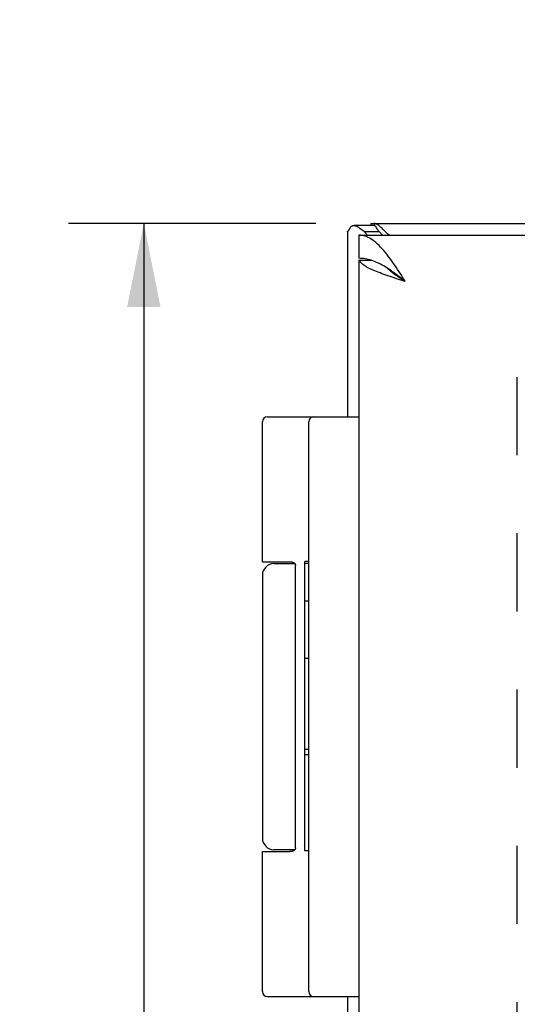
# Model space of a CAD drawing. Header units: inches. Extents: x 0 to 36.8, y 0 to 23.8.
# Tile 7 of 11: x 5 to 6.3, y 14.8 to 17.3. Entities that reach past the tile are written whole.
import ezdxf

# ---------------------------------------------------------------- set-up
doc = ezdxf.new("R2010")
doc.units = ezdxf.units.IN
doc.header["$LTSCALE"] = 2.021622
doc.header["$MEASUREMENT"] = 0
doc.linetypes.add('HIDDEN', pattern=[0.2, 0.1, -0.1])
doc.layers.get('0').update_dxf_attribs({"linetype": 'CONTINUOUS'})
for name, color, linetype in [('02___PRT_ALL_AXES', 7, 'CONTINUOUS'), ('DEFAULT_2', 8, 'HIDDEN'), ('DIMENSIONS', 7, 'CONTINUOUS')]:
    doc.layers.add(name, color=color, linetype=linetype)
doc.styles.get("Standard").update_dxf_attribs({"font": 'arial.ttf'})
doc.dimstyles.new('DIMSTYLE_3', dxfattribs={"dimtxt": 0.183784, "dimasz": 0.216216, "dimexe": 0.09, "dimexo": 0.07, "dimgap": 0.0425, "dimtad": 0, "dimtih": 1, "dimtoh": 1, "dimzin": 4, "dimdsep": 46, "dimtxsty": 'Standard', "dimblk": '_FILLED', "dimblk1": '_FILLED', "dimblk2": '_FILLED', "dimcen": 0.09, "dimazin": 1, "dimtfac": 1, "dimtofl": 0, "dimtmove": 0, "dimatfit": 3, "dimldrblk": '_FILLED', "dimfxl": 0, "dimtolj": 1, "dimtzin": 4, "dimarcsym": 0})

# ---------------------------------------------------------------- blocks, each defined once
blk = doc.blocks.new('_FILLED')
at = {"color": 0, "linetype": 'ByBlock'}
blk.add_solid([(0, 0), (-1, 0.2), (-1, -0.2)], dxfattribs=at)
blk = doc.blocks.new('*D6')
at = {"layer": 'DIMENSIONS', "color": 2, "linetype": 'Continuous'}
for p, q in [((5.742, 16.8217), (5.1025, 16.8217)), ((5.2971, 16.8217), (5.2971, 12.0054)), ((5.2971, 6.8217), (5.2971, 11.6379)), ((5.742, 6.8217), (5.1025, 6.8217))]:
    blk.add_line(p, q, dxfattribs=at)
at = {"layer": 'DIMENSIONS', "color": 2, "linetype": 'Continuous', "xscale": 0.2162162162, "yscale": 0.2162162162, "zscale": 0.2162162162}
for p, rotation in [((5.2971, 16.8217), 90), ((5.2971, 6.8217), 270)]:
    blk.add_blockref('_FILLED', p, dxfattribs=dict(at, rotation=rotation))
at = {"layer": 'DIMENSIONS', "color": 2, "linetype": 'Continuous', "insert": (5.2971, 11.9136), "char_height": 0.18378, "width": 0.642218, "attachment_point": 2, "line_spacing_factor": 0.9}
blk.add_mtext('10.00', dxfattribs=at)
blk = doc.blocks.new('*D13')
at = {"layer": 'DIMENSIONS', "color": 2, "linetype": 'Continuous'}
for p, q in [((9.0968, 17.2571), (8.921, 17.2571)), ((9.0968, 16.7917), (9.0968, 17.2571)), ((9.0968, 16.0417), (9.0968, 15.6092))]:
    blk.add_line(p, q, dxfattribs=at)
at = {"layer": 'DIMENSIONS', "color": 2, "linetype": 'Continuous', "xscale": 0.2162162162, "yscale": 0.2162162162, "zscale": 0.2162162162}
for p, rotation in [((9.0968, 16.7917), 270), ((9.0968, 16.0417), 90)]:
    blk.add_blockref('_FILLED', p, dxfattribs=dict(at, rotation=rotation))
at = {"layer": 'DIMENSIONS', "color": 2, "linetype": 'Continuous', "insert": (8.8291, 17.349), "char_height": 0.18378, "width": 0.356636, "attachment_point": 3, "line_spacing_factor": 0.9}
blk.add_mtext('.75', dxfattribs=at)

msp = doc.modelspace()

# ---------------------------------------------------------------- linework, layer by layer
at = {"color": 7, "linetype": 'Continuous'}
for p, q in [((5.8926, 16.8168), (5.841, 16.8168)), ((5.8842, 16.8217), (5.8842, 16.8168)), ((5.8934, 16.8217), (5.8934, 16.8168)), ((5.8536, 16.7917), (5.8536, 16.7317)), ((5.867, 16.8007), (5.9056, 16.8007)), ((5.9056, 16.8007), (5.9145, 16.7917)), ((5.8546, 16.7267), (5.885, 16.7267)), ((5.6168, 16.3217), (5.8536, 16.3217)), ((5.7236, 14.8347), (5.7236, 16.3087)), ((5.6338, 15.9417), (5.6877, 15.9417)), ((5.6893, 15.2067), (5.6893, 15.9367)), ((5.6038, 15.1967), (5.6737, 15.1967)), ((5.6877, 15.2017), (5.6338, 15.2017)), ((5.6168, 14.8217), (5.8536, 14.8217))]:
    msp.add_line(p, q, dxfattribs=at)
at = {"color": 3, "linetype": 'Continuous'}
for p, q in [((5.8842, 16.8217), (15.7642, 16.8217)), ((5.8242, 16.8007), (5.8242, 16.3217)), ((5.8536, 16.7917), (15.7936, 16.7917)), ((5.867, 16.8007), (5.8759, 16.7917)), ((5.8536, 16.7267), (5.8536, 6.9167)), ((5.8546, 16.7267), (5.8536, 16.7267)), ((5.8242, 14.8217), (5.8242, 8.8217))]:
    msp.add_line(p, q, dxfattribs=at)
for points in [[(5.8322, 16.8117), (5.8329, 16.8128), (5.8338, 16.8138), (5.8347, 16.8146), (5.8357, 16.8154), (5.8369, 16.816), (5.8381, 16.8164), (5.8394, 16.8167), (5.8407, 16.8168), (5.841, 16.8168)], [(5.841, 16.8168), (5.8422, 16.8168), (5.8436, 16.8165), (5.8451, 16.8161), (5.8466, 16.8156), (5.8481, 16.8149), (5.8496, 16.8141), (5.8509, 16.8132), (5.8522, 16.8121)], [(5.9215, 16.8014), (5.9183, 16.8045), (5.9152, 16.8074), (5.9124, 16.8101), (5.9097, 16.8124), (5.9071, 16.8146), (5.9048, 16.8164), (5.9025, 16.818), (5.9004, 16.8193), (5.8985, 16.8203), (5.8967, 16.8211), (5.895, 16.8215), (5.8934, 16.8217)], [(5.8242, 16.8006), (5.8242, 16.8007), (5.8242, 16.8008), (5.8243, 16.8009), (5.8243, 16.801), (5.8244, 16.8011), (5.8246, 16.8011)], [(5.8246, 16.8011), (5.8248, 16.8015), (5.825, 16.8018), (5.8253, 16.8022), (5.8256, 16.8025), (5.8259, 16.8029), (5.8263, 16.8032)], [(5.8263, 16.8032), (5.8267, 16.8039), (5.8271, 16.8046), (5.8276, 16.8052), (5.8281, 16.8059), (5.8286, 16.8065), (5.8292, 16.8072)], [(5.8292, 16.8072), (5.8296, 16.8079), (5.8301, 16.8087), (5.8306, 16.8095), (5.8311, 16.8102), (5.8316, 16.811), (5.8322, 16.8117)], [(5.867, 16.8007), (5.8644, 16.8026), (5.8618, 16.8045), (5.8593, 16.8064), (5.8569, 16.8083), (5.8545, 16.8102), (5.8522, 16.8121)], [(5.9736, 16.6717), (5.9696, 16.6779), (5.9656, 16.6842), (5.9616, 16.6904), (5.9576, 16.6966), (5.9536, 16.7027), (5.9496, 16.7088), (5.9456, 16.7147), (5.9416, 16.7205), (5.9376, 16.7262), (5.9336, 16.7317), (5.9296, 16.737), (5.9256, 16.7422), (5.9216, 16.7472), (5.9176, 16.752), (5.9136, 16.7565), (5.9096, 16.7608), (5.9056, 16.7649), (5.9016, 16.7687), (5.8976, 16.7723), (5.8936, 16.7756), (5.8896, 16.7786), (5.8856, 16.7813), (5.8816, 16.7837), (5.8776, 16.7858), (5.8736, 16.7876), (5.8696, 16.789), (5.8656, 16.7902), (5.8616, 16.791), (5.8576, 16.7915), (5.8536, 16.7917)], [(5.9314, 16.7917), (5.9285, 16.7945), (5.9215, 16.8014)], [(5.9736, 16.6717), (5.9679, 16.6735), (5.9621, 16.6753), (5.9564, 16.6772), (5.9507, 16.679), (5.9451, 16.6808), (5.9395, 16.6827), (5.9341, 16.6845), (5.9287, 16.6863), (5.9234, 16.6882), (5.9182, 16.69), (5.9132, 16.6918), (5.9083, 16.6937), (5.9035, 16.6955), (5.8989, 16.6973), (5.8945, 16.6992), (5.8903, 16.701), (5.8862, 16.7028), (5.8824, 16.7047), (5.8787, 16.7065), (5.8753, 16.7083), (5.8721, 16.7102), (5.8692, 16.712), (5.8665, 16.7138), (5.864, 16.7157), (5.8618, 16.7175), (5.8598, 16.7193), (5.8581, 16.7212), (5.8567, 16.723), (5.8555, 16.7248), (5.8546, 16.7267)]]:
    msp.add_lwpolyline(points, dxfattribs=at)
at = {"color": 7, "linetype": 'Continuous'}
for points in [[(5.8926, 16.8168), (5.893, 16.8168), (5.8936, 16.8166), (5.8942, 16.8164), (5.8949, 16.816), (5.8955, 16.8155), (5.8962, 16.8149), (5.8969, 16.8141), (5.8975, 16.8132), (5.8982, 16.8121)], [(5.9056, 16.8007), (5.9043, 16.8026), (5.903, 16.8045), (5.9017, 16.8064), (5.9005, 16.8083), (5.8993, 16.8102), (5.8982, 16.8121)], [(5.9736, 16.6717), (5.9696, 16.6748), (5.9656, 16.6779), (5.9616, 16.681), (5.9576, 16.6841), (5.9536, 16.6872), (5.9496, 16.6902), (5.9456, 16.6932), (5.9416, 16.6961), (5.9376, 16.6989), (5.9336, 16.7017), (5.9296, 16.7043), (5.9256, 16.7069), (5.9216, 16.7094), (5.9176, 16.7118), (5.9136, 16.7141), (5.9096, 16.7162), (5.9056, 16.7183), (5.9016, 16.7202), (5.8976, 16.722), (5.8936, 16.7236), (5.8896, 16.7251), (5.8856, 16.7265), (5.8816, 16.7277), (5.8776, 16.7287), (5.8736, 16.7296), (5.8696, 16.7303), (5.8656, 16.7309), (5.8616, 16.7313), (5.8576, 16.7316), (5.8536, 16.7317)], [(5.9736, 16.6717), (5.97, 16.674), (5.9664, 16.6762), (5.9629, 16.6785), (5.9594, 16.6808), (5.9559, 16.6831), (5.9525, 16.6854), (5.9491, 16.6877), (5.9459, 16.69), (5.9428, 16.6923), (5.9397, 16.6946), (5.9368, 16.6969), (5.9341, 16.6992), (5.9314, 16.7015), (5.9289, 16.7037), (5.9266, 16.706), (5.926, 16.7067)], [(5.6038, 15.9467), (5.6737, 15.9467), (5.6743, 15.9467), (5.6748, 15.9466), (5.6754, 15.9466), (5.676, 15.9466), (5.6765, 15.9466), (5.6771, 15.9465), (5.6776, 15.9465), (5.678, 15.9464), (5.6785, 15.9464), (5.6789, 15.9463), (5.6794, 15.9462), (5.6798, 15.9462), (5.6801, 15.9461), (5.6805, 15.946), (5.6809, 15.9459), (5.6812, 15.9458), (5.6815, 15.9458), (5.6818, 15.9457), (5.6821, 15.9456), (5.6824, 15.9455), (5.6827, 15.9454), (5.683, 15.9453), (5.6832, 15.9452), (5.6835, 15.9451), (5.6837, 15.945), (5.6839, 15.9448), (5.6841, 15.9447), (5.6844, 15.9446), (5.6846, 15.9445), (5.6848, 15.9444), (5.685, 15.9443), (5.6851, 15.9442), (5.6853, 15.944), (5.6855, 15.9439), (5.6856, 15.9438), (5.6858, 15.9437), (5.686, 15.9436), (5.6861, 15.9434), (5.6863, 15.9433), (5.6864, 15.9432), (5.6865, 15.9431), (5.6866, 15.9429), (5.6868, 15.9428), (5.6869, 15.9427), (5.687, 15.9426), (5.6871, 15.9425), (5.6872, 15.9423), (5.6873, 15.9422), (5.6874, 15.9421), (5.6875, 15.942), (5.6876, 15.9418), (5.6877, 15.9417), (5.6878, 15.9416), (5.6879, 15.9415), (5.6879, 15.9414), (5.688, 15.9412), (5.6881, 15.9411), (5.6882, 15.941), (5.6882, 15.9409), (5.6883, 15.9408), (5.6883, 15.9406), (5.6884, 15.9405), (5.6885, 15.9404), (5.6885, 15.9403), (5.6886, 15.9402), (5.6886, 15.9401), (5.6887, 15.9399), (5.6887, 15.9398), (5.6887, 15.9397), (5.6888, 15.9396), (5.6888, 15.9395), (5.6889, 15.9394), (5.6889, 15.9393), (5.6889, 15.9392), (5.689, 15.939), (5.689, 15.9389), (5.689, 15.9388), (5.6891, 15.9387), (5.6891, 15.9386), (5.6891, 15.9385), (5.6891, 15.9384), (5.6891, 15.9383), (5.6892, 15.9382), (5.6892, 15.9381), (5.6892, 15.9379), (5.6892, 15.9378), (5.6892, 15.9377), (5.6892, 15.9376), (5.6892, 15.9375), (5.6893, 15.9374), (5.6893, 15.9373), (5.6893, 15.9372), (5.6893, 15.9371), (5.6893, 15.937), (5.6893, 15.9369), (5.6893, 15.9368), (5.6893, 15.9367)], [(5.6893, 15.2067), (5.6893, 15.2066), (5.6893, 15.2064), (5.6893, 15.2063), (5.6893, 15.2062), (5.6893, 15.2061), (5.6893, 15.206), (5.6893, 15.2059), (5.6892, 15.2058), (5.6892, 15.2057), (5.6892, 15.2056), (5.6892, 15.2055), (5.6892, 15.2054), (5.6892, 15.2053), (5.6892, 15.2052), (5.6891, 15.2051), (5.6891, 15.2049), (5.6891, 15.2048), (5.6891, 15.2047), (5.6891, 15.2046), (5.689, 15.2045), (5.689, 15.2044), (5.689, 15.2043), (5.6889, 15.2042), (5.6889, 15.2041), (5.6889, 15.2039), (5.6888, 15.2038), (5.6888, 15.2037), (5.6887, 15.2036), (5.6887, 15.2035), (5.6887, 15.2034), (5.6886, 15.2033), (5.6886, 15.2031), (5.6885, 15.203), (5.6885, 15.2029), (5.6884, 15.2028), (5.6883, 15.2027), (5.6883, 15.2026), (5.6882, 15.2024), (5.6882, 15.2023), (5.6881, 15.2022), (5.688, 15.2021), (5.6879, 15.202), (5.6879, 15.2018), (5.6878, 15.2017), (5.6877, 15.2016), (5.6876, 15.2015), (5.6875, 15.2014), (5.6874, 15.2012), (5.6873, 15.2011), (5.6872, 15.201), (5.6871, 15.2009), (5.687, 15.2007), (5.6869, 15.2006), (5.6868, 15.2005), (5.6866, 15.2004), (5.6865, 15.2003), (5.6864, 15.2001), (5.6863, 15.2), (5.6861, 15.1999), (5.686, 15.1998), (5.6858, 15.1996), (5.6856, 15.1995), (5.6855, 15.1994), (5.6853, 15.1993), (5.6851, 15.1992), (5.685, 15.199), (5.6848, 15.1989), (5.6846, 15.1988), (5.6844, 15.1987), (5.6841, 15.1986), (5.6839, 15.1985), (5.6837, 15.1984), (5.6835, 15.1983), (5.6832, 15.1982), (5.683, 15.1981), (5.6827, 15.198), (5.6824, 15.1979), (5.6821, 15.1978), (5.6818, 15.1977), (5.6815, 15.1976), (5.6812, 15.1975), (5.6809, 15.1974), (5.6805, 15.1973), (5.6801, 15.1972), (5.6798, 15.1972), (5.6794, 15.1971), (5.6789, 15.197), (5.6785, 15.197), (5.678, 15.1969), (5.6776, 15.1969), (5.6771, 15.1968), (5.6765, 15.1968), (5.676, 15.1967), (5.6754, 15.1967), (5.6748, 15.1967), (5.6743, 15.1967), (5.6737, 15.1967)]]:
    msp.add_lwpolyline(points, dxfattribs=at)
for centre, radius, start, end in [((5.6168, 16.3087), 0.013, 90, 180), ((5.7366, 16.3087), 0.013, 90, 180), ((5.6338, 15.9117), 0.03, 90, 180), ((5.6338, 15.2317), 0.03, 180, 270), ((5.6168, 14.8347), 0.013, 180, 270), ((5.7366, 14.8347), 0.013, 180, 270)]:
    msp.add_arc(centre, radius, start, end, dxfattribs=at)
at = {"layer": '02___PRT_ALL_AXES', "color": 7, "linetype": 'Continuous'}
for p, q in [((5.6038, 15.9467), (5.6038, 16.3087)), ((5.7136, 15.1985), (5.7136, 15.9477)), ((5.7236, 15.9477), (5.7136, 15.9477)), ((5.6833, 15.9451), (5.6833, 15.9417)), ((5.7236, 15.9423), (5.7136, 15.9423)), ((5.6038, 15.9117), (5.6038, 15.2317)), ((5.7236, 15.8443), (5.7136, 15.8443)), ((5.7236, 15.6963), (5.7136, 15.6963)), ((5.7236, 15.4612), (5.7136, 15.4612)), ((5.7236, 15.4468), (5.7136, 15.4468)), ((5.6038, 14.8347), (5.6038, 15.1967)), ((5.6833, 15.2017), (5.6833, 15.1982)), ((5.7236, 15.1985), (5.7136, 15.1985))]:
    msp.add_line(p, q, dxfattribs=at)
at = {"layer": 'DEFAULT_2', "color": 8, "linetype": 'HIDDEN'}
msp.add_line((6.2618, 16.4246), (6.2618, 7.2187), dxfattribs=at)

# ---------------------------------------------------------------- dimensions: what is measured, and where the dimension line sits
at = {"layer": 'DIMENSIONS', "color": 2, "linetype": 'Continuous'}
for base, p1, p2, angle, picture, middle in [((9.0968, 16.0417), (5.9436, 16.7917), (6.6036, 16.0417), 270, '*D13', (8.6569, 17.2547)), ((5.2971, 16.8217), (5.812, 6.8217), (5.812, 16.8217), 90, '*D6', (5.3049, 11.8206))]:
    dim = msp.add_linear_dim(base=base, p1=p1, p2=p2, angle=angle, dimstyle='DIMSTYLE_3', dxfattribs=at)
    dim.commit()
    dim.dimension.update_dxf_attribs({"geometry": picture, "text_midpoint": middle, "dimtype": 160})

doc.saveas('drawing.dxf')
